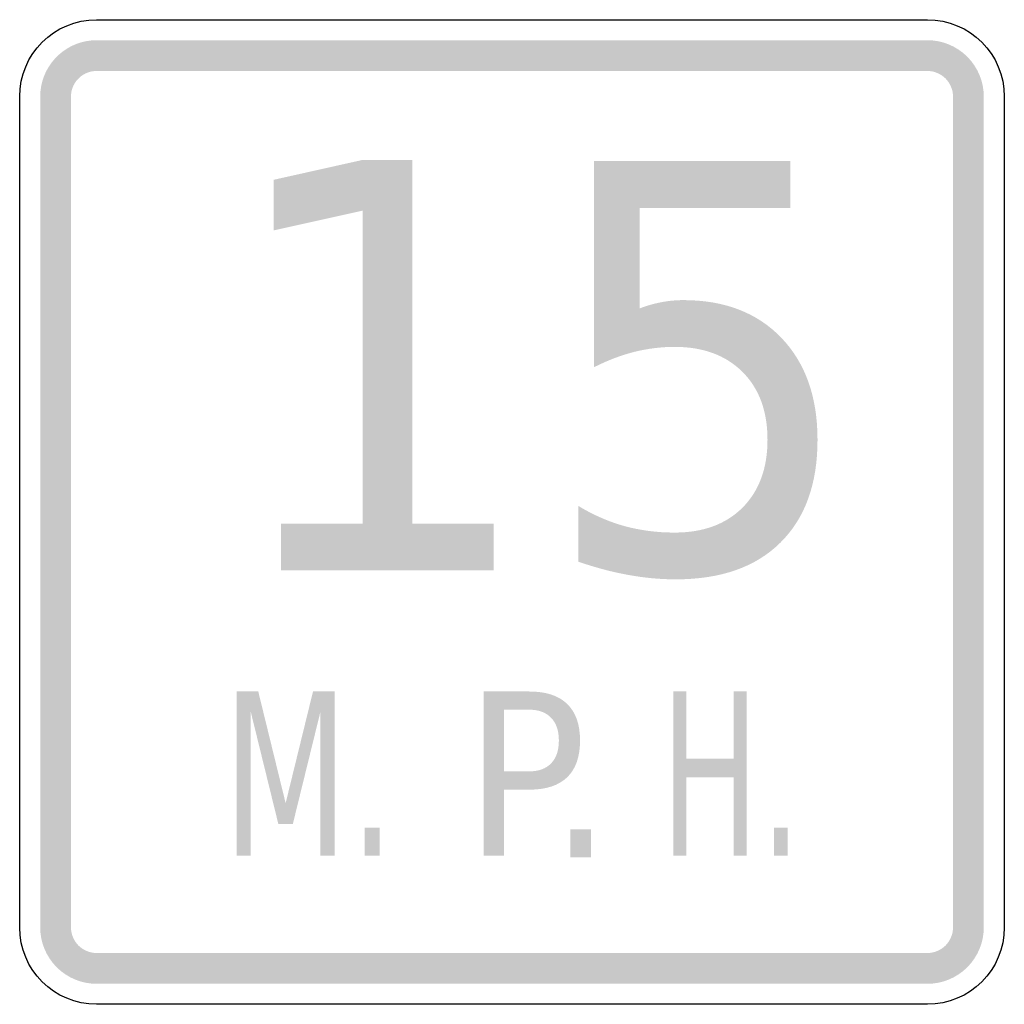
# Model space of a CAD drawing. Header units: inches. Extents: x -0.5 to 0.5, y -0.5 to 0.5.
import ezdxf

# ---------------------------------------------------------------- set-up
doc = ezdxf.new("R2010")
doc.units = ezdxf.units.IN
doc.header["$MEASUREMENT"] = 0

msp = doc.modelspace()

# ---------------------------------------------------------------- hatches: boundary and pattern name
for points in [[(-0.4219, 0.4792), (-0.4272, 0.4789), (-0.4324, 0.4782), (-0.4376, 0.477), (-0.4426, 0.4753), (-0.4474, 0.4732), (-0.452, 0.4706), (-0.4564, 0.4676), (-0.4605, 0.4642), (-0.4642, 0.4605), (-0.4676, 0.4564), (-0.4706, 0.452), (-0.4732, 0.4474), (-0.4753, 0.4426), (-0.477, 0.4376), (-0.4782, 0.4324), (-0.4789, 0.4272), (-0.4792, 0.4219), (-0.4479, 0.4219), (-0.4478, 0.4243), (-0.4475, 0.4267), (-0.4469, 0.429), (-0.4462, 0.4313), (-0.4452, 0.4335), (-0.444, 0.4356), (-0.4427, 0.4376), (-0.4411, 0.4394), (-0.4394, 0.4411), (-0.4376, 0.4427), (-0.4356, 0.444), (-0.4335, 0.4452), (-0.4313, 0.4462), (-0.429, 0.4469), (-0.4267, 0.4475), (-0.4243, 0.4478), (-0.4219, 0.4479), (-0.4219, 0.4792)], [(-0.4219, 0.4479), (0.4219, 0.4479), (0.4219, 0.4792), (-0.4219, 0.4792), (-0.4219, 0.4479)], [(0.4792, 0.4219), (0.4789, 0.4275), (0.4781, 0.4331), (0.4767, 0.4385), (0.4748, 0.4438), (0.4724, 0.4489), (0.4695, 0.4537), (0.4662, 0.4582), (0.4624, 0.4624), (0.4582, 0.4662), (0.4537, 0.4695), (0.4489, 0.4724), (0.4438, 0.4748), (0.4385, 0.4767), (0.4331, 0.4781), (0.4275, 0.4789), (0.4219, 0.4792), (0.4219, 0.4479), (0.4244, 0.4478), (0.427, 0.4474), (0.4294, 0.4468), (0.4318, 0.4459), (0.4342, 0.4448), (0.4363, 0.4435), (0.4384, 0.442), (0.4403, 0.4403), (0.442, 0.4384), (0.4435, 0.4363), (0.4448, 0.4342), (0.4459, 0.4318), (0.4468, 0.4294), (0.4474, 0.427), (0.4478, 0.4244), (0.4479, 0.4219), (0.4792, 0.4219)], [(-0.4479, -0.4219), (-0.4479, 0.4219), (-0.4792, 0.4219), (-0.4792, -0.4219), (-0.4479, -0.4219)], [(0.4479, 0.4219), (0.4479, -0.4219), (0.4792, -0.4219), (0.4792, 0.4219), (0.4479, 0.4219)], [(-0.2345, -0.0118), (-0.1516, -0.0118), (-0.1516, 0.3061), (-0.242, 0.286), (-0.242, 0.3374), (-0.1521, 0.3575), (-0.1013, 0.3575), (-0.1013, -0.0118), (-0.0185, -0.0118), (-0.0185, -0.0592), (-0.2345, -0.0592), (-0.2345, -0.0118)], [(-0.2796, -0.1823), (-0.2577, -0.1823), (-0.2299, -0.2957), (-0.2021, -0.1823), (-0.1802, -0.1823), (-0.1802, -0.349), (-0.1945, -0.349), (-0.1945, -0.2026), (-0.2226, -0.3169), (-0.2373, -0.3169), (-0.2654, -0.2026), (-0.2654, -0.349), (-0.2796, -0.349), (-0.2796, -0.1823)], [(0.1639, -0.1823), (0.1772, -0.1823), (0.1772, -0.2506), (0.2252, -0.2506), (0.2252, -0.1823), (0.2385, -0.1823), (0.2385, -0.349), (0.2252, -0.349), (0.2252, -0.2696), (0.1772, -0.2696), (0.1772, -0.349), (0.1639, -0.349), (0.1639, -0.1823)], [(-0.1496, -0.3206), (-0.1343, -0.3206), (-0.1343, -0.349), (-0.1496, -0.349), (-0.1496, -0.3206)], [(0.0591, -0.3224), (0.0803, -0.3224), (0.0803, -0.3508), (0.0591, -0.3508), (0.0591, -0.3224)], [(0.266, -0.3206), (0.2799, -0.3206), (0.2799, -0.349), (0.266, -0.349), (0.266, -0.3206)], [(-0.4792, -0.4219), (-0.4789, -0.4275), (-0.4781, -0.4331), (-0.4767, -0.4385), (-0.4748, -0.4438), (-0.4724, -0.4489), (-0.4695, -0.4537), (-0.4662, -0.4582), (-0.4624, -0.4624), (-0.4582, -0.4662), (-0.4537, -0.4695), (-0.4489, -0.4724), (-0.4438, -0.4748), (-0.4385, -0.4767), (-0.4331, -0.4781), (-0.4275, -0.4789), (-0.4219, -0.4792), (-0.4219, -0.4479), (-0.4244, -0.4478), (-0.427, -0.4474), (-0.4294, -0.4468), (-0.4318, -0.4459), (-0.4342, -0.4448), (-0.4363, -0.4435), (-0.4384, -0.442), (-0.4403, -0.4403), (-0.442, -0.4384), (-0.4435, -0.4363), (-0.4448, -0.4342), (-0.4459, -0.4318), (-0.4468, -0.4294), (-0.4474, -0.427), (-0.4478, -0.4244), (-0.4479, -0.4219), (-0.4792, -0.4219)], [(0.4219, -0.4792), (0.4275, -0.4789), (0.4331, -0.4781), (0.4385, -0.4767), (0.4438, -0.4748), (0.4489, -0.4724), (0.4537, -0.4695), (0.4582, -0.4662), (0.4624, -0.4624), (0.4662, -0.4582), (0.4695, -0.4537), (0.4724, -0.4489), (0.4748, -0.4438), (0.4767, -0.4385), (0.4781, -0.4331), (0.4789, -0.4275), (0.4792, -0.4219), (0.4479, -0.4219), (0.4478, -0.4244), (0.4474, -0.427), (0.4468, -0.4294), (0.4459, -0.4318), (0.4448, -0.4342), (0.4435, -0.4363), (0.442, -0.4384), (0.4403, -0.4403), (0.4384, -0.442), (0.4363, -0.4435), (0.4342, -0.4448), (0.4318, -0.4459), (0.4294, -0.4468), (0.427, -0.4474), (0.4244, -0.4478), (0.4219, -0.4479), (0.4219, -0.4792)], [(0.4219, -0.4479), (-0.4219, -0.4479), (-0.4219, -0.4792), (0.4219, -0.4792), (0.4219, -0.4479)]]:
    msp.add_hatch(color=7).paths.add_polyline_path(points)
h = msp.add_hatch(color=7)
edge = h.paths.add_edge_path()
edge.add_line((0.0834, 0.3564), (0.2826, 0.3564))
edge.add_line((0.2826, 0.3564), (0.2826, 0.3089))
edge.add_line((0.2826, 0.3089), (0.1297, 0.3089))
edge.add_line((0.1297, 0.3089), (0.1297, 0.2068))
edge.add_spline(control_points=[(0.1297, 0.2068), (0.1371, 0.2096), (0.1445, 0.2117), (0.1519, 0.2131), (0.1592, 0.2145), (0.1666, 0.2152), (0.1741, 0.2152), (0.2159, 0.2152), (0.2491, 0.2024), (0.2736, 0.1769), (0.298, 0.1514), (0.3103, 0.1169), (0.3103, 0.0734), (0.3103, 0.0285), (0.2977, -0.0063), (0.2726, -0.0311), (0.2475, -0.056), (0.212, -0.0684), (0.1663, -0.0684), (0.1504, -0.0684), (0.1344, -0.0669), (0.1181, -0.0639), (0.1018, -0.061), (0.0849, -0.0565), (0.0675, -0.0505)], knot_values=[0, 0, 0, 0, 1, 1, 1, 2, 2, 2, 3, 3, 3, 4, 4, 4, 5, 5, 5, 6, 6, 6, 7, 7, 7, 8, 8, 8, 8], degree=3, periodic=0)
edge.add_line((0.0675, -0.0505), (0.0675, 0.0061))
edge.add_spline(control_points=[(0.0675, 0.0061), (0.0825, -0.003), (0.0981, -0.0098), (0.1142, -0.0143), (0.1303, -0.0187), (0.1473, -0.0209), (0.1651, -0.0209), (0.1942, -0.0209), (0.2171, -0.0125), (0.2341, 0.0044), (0.251, 0.0214), (0.2595, 0.0444), (0.2595, 0.0734), (0.2595, 0.1024), (0.251, 0.1254), (0.2341, 0.1423), (0.2171, 0.1592), (0.1942, 0.1677), (0.1651, 0.1677), (0.1516, 0.1677), (0.138, 0.166), (0.1245, 0.1627), (0.111, 0.1593), (0.0973, 0.1541), (0.0834, 0.1471)], knot_values=[0, 0, 0, 0, 1, 1, 1, 2, 2, 2, 3, 3, 3, 4, 4, 4, 5, 5, 5, 6, 6, 6, 7, 7, 7, 8, 8, 8, 8], degree=3, periodic=0)
edge.add_line((0.0834, 0.1471), (0.0834, 0.3564))
h = msp.add_hatch(color=7)
edge = h.paths.add_edge_path()
edge.add_line((-0.0287, -0.1823), (0.0176, -0.1823))
edge.add_spline(control_points=[(0.0176, -0.1823), (0.0346, -0.1823), (0.0474, -0.1865), (0.0561, -0.195), (0.0648, -0.2034), (0.0691, -0.2158), (0.0691, -0.2321), (0.0691, -0.2485), (0.0648, -0.261), (0.0561, -0.2694), (0.0474, -0.2778), (0.0346, -0.282), (0.0176, -0.282)], knot_values=[0, 0, 0, 0, 1, 1, 1, 2, 2, 2, 3, 3, 3, 4, 4, 4, 4], degree=3, periodic=0)
edge.add_line((0.0176, -0.282), (-0.0082, -0.282))
edge.add_line((-0.0082, -0.282), (-0.0082, -0.349))
edge.add_line((-0.0082, -0.349), (-0.0287, -0.349))
edge.add_line((-0.0287, -0.349), (-0.0287, -0.1823))
edge = h.paths.add_edge_path(flags=0)
edge.add_line((-0.0082, -0.2008), (-0.0082, -0.2634))
edge.add_line((-0.0082, -0.2634), (0.0176, -0.2634))
edge.add_spline(control_points=[(0.0176, -0.2634), (0.0271, -0.2634), (0.0345, -0.2607), (0.0397, -0.2553), (0.045, -0.2499), (0.0476, -0.2421), (0.0476, -0.2321), (0.0476, -0.2221), (0.045, -0.2144), (0.0397, -0.209), (0.0345, -0.2035), (0.0271, -0.2008), (0.0176, -0.2008)], knot_values=[0, 0, 0, 0, 1, 1, 1, 2, 2, 2, 3, 3, 3, 4, 4, 4, 4], degree=3, periodic=0)
edge.add_line((0.0176, -0.2008), (-0.0082, -0.2008))

# ---------------------------------------------------------------- linework, layer by layer
at = {"color": 7}
for points in [[(-0.4219, 0.5), (0.4219, 0.5)], [(-0.5, -0.4219), (-0.5, 0.4219)], [(0.5, 0.4219), (0.5, -0.4219)], [(0.4219, -0.5), (-0.4219, -0.5)]]:
    msp.add_lwpolyline(points, dxfattribs=at)
for points in [[(-0.5, 0.4219), (-0.5, 0.465), (-0.465, 0.5), (-0.4219, 0.5)], [(0.4219, 0.5), (0.465, 0.5), (0.5, 0.465), (0.5, 0.4219)], [(-0.4219, -0.5), (-0.465, -0.5), (-0.5, -0.465), (-0.5, -0.4219)], [(0.5, -0.4219), (0.5, -0.465), (0.465, -0.5), (0.4219, -0.5)]]:
    msp.add_open_spline(points, degree=3, dxfattribs=at)

doc.saveas('drawing.dxf')
